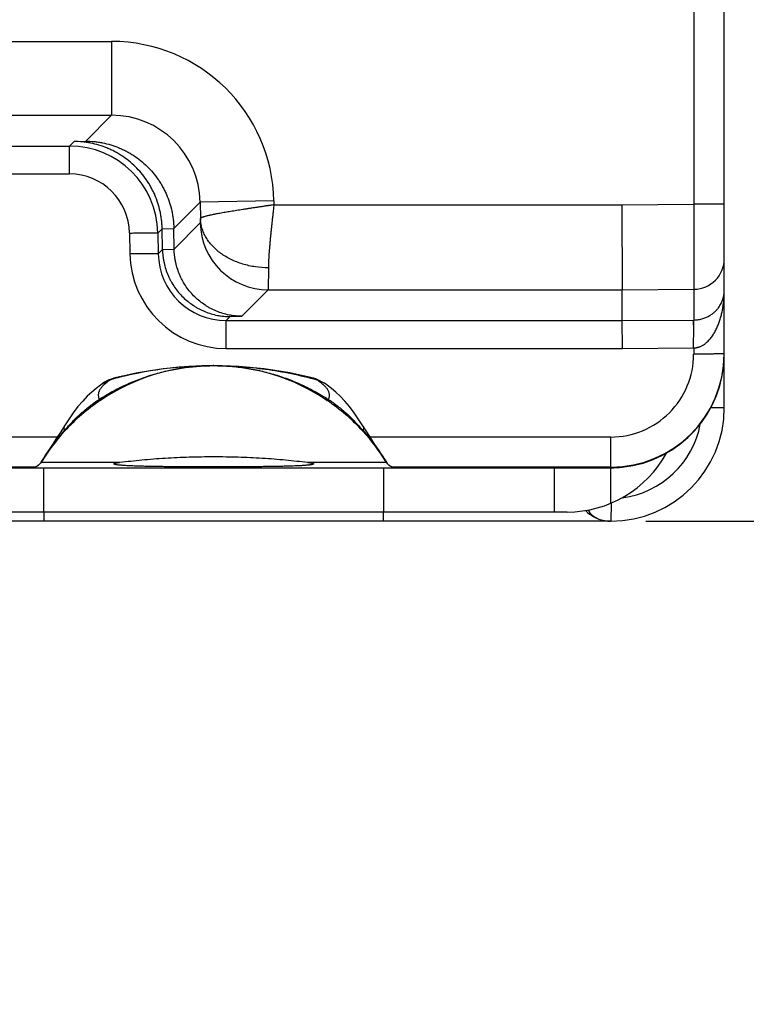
# Model space of a CAD drawing. Header units: inches. Extents: x 0 to 34, y 0 to 22.
# Tile 21 of 36: x 27.1 to 28.3, y 5.2 to 6.9. Entities that reach past the tile are written whole.
import ezdxf

# ---------------------------------------------------------------- set-up
doc = ezdxf.new("R2010")
doc.units = ezdxf.units.IN
doc.header["$LTSCALE"] = 1.87
doc.header["$MEASUREMENT"] = 0
doc.layers.get('0').update_dxf_attribs({"linetype": 'CONTINUOUS'})
doc.layers.add('DIMENSIONS', color=7, linetype='CONTINUOUS')
doc.styles.get("Standard").update_dxf_attribs({"font": 'txt', "width": 0.8})
doc.dimstyles.new('DIMSTYLE_1', dxfattribs={"dimtxt": 0.125, "dimasz": 0.18, "dimexe": 0.18, "dimexo": 0.0625, "dimgap": 0.09, "dimtad": 0, "dimtih": 1, "dimtoh": 1, "dimdec": 3, "dimlfac": 0.5, "dimzin": 4, "dimdsep": 46, "dimtxsty": 'STANDARD', "dimblk": '_FILLED', "dimblk1": '_FILLED', "dimblk2": '_FILLED', "dimcen": 0.09, "dimadec": 0, "dimazin": 0, "dimtp": 0.01, "dimtm": 0.01, "dimtfac": 1, "dimtdec": 3, "dimtofl": 0, "dimtmove": 0, "dimatfit": 3, "dimldrblk": '_FILLED', "dimfxl": 1, "dimtolj": 1, "dimtzin": 4, "dimarcsym": 0})

# ---------------------------------------------------------------- blocks, each defined once
blk = doc.blocks.new('_FILLED')
at = {"color": 0, "linetype": 'BYBLOCK'}
blk.add_solid([(0, 0), (-1, 0.1736), (-1, -0.1736)], dxfattribs=at)
blk = doc.blocks.new('*D1')
at = {"layer": 'DIMENSIONS', "color": 2, "linetype": 'CONTINUOUS'}
for p, q in [((28.1545, 12.9745), (29.9178, 12.9745)), ((29.7928, 12.9745), (29.7928, 9.785)), ((29.7928, 6.0365), (29.7928, 9.535)), ((28.1545, 6.0365), (29.9178, 6.0365))]:
    blk.add_line(p, q, dxfattribs=at)
at = {"layer": 'DIMENSIONS', "color": 2, "linetype": 'CONTINUOUS', "xscale": 0.18, "yscale": 0.18, "zscale": 0.18}
for p, rotation in [((29.7928, 12.9745), 90), ((29.7928, 6.0365), 270)]:
    blk.add_blockref('_FILLED', p, dxfattribs=dict(at, rotation=rotation))
at = {"layer": 'DIMENSIONS', "color": 2, "linetype": 'CONTINUOUS', "insert": (29.7928, 9.7225), "char_height": 0.125, "width": 1.325, "attachment_point": 2, "line_spacing_factor": 0.9}
blk.add_mtext('3.469{\\Ftxt.shx;\\W1.000000;\\H0.125000; }[88.11]', dxfattribs=at)
blk = doc.blocks.new('*D2')
at = {"layer": 'DIMENSIONS', "color": 2, "linetype": 'CONTINUOUS'}
for p, q in [((27.3023, 7.1935), (25.6178, 7.1935)), ((25.7428, 7.1935), (25.7428, 6.615)), ((25.7428, 6.0365), (25.7428, 6.615)), ((25.7428, 6.615), (25.7428, 5.2865)), ((26.6311, 6.0365), (25.6178, 6.0365)), ((25.7428, 5.2865), (25.4882, 5.2865))]:
    blk.add_line(p, q, dxfattribs=at)
at = {"layer": 'DIMENSIONS', "color": 2, "linetype": 'CONTINUOUS', "xscale": 0.18, "yscale": 0.18, "zscale": 0.18}
for p, rotation in [((25.7428, 7.1935), 90), ((25.7428, 6.0365), 270)]:
    blk.add_blockref('_FILLED', p, dxfattribs=dict(at, rotation=rotation))
at = {"layer": 'DIMENSIONS', "color": 2, "linetype": 'CONTINUOUS', "insert": (25.4257, 5.349), "char_height": 0.125, "width": 1.225, "attachment_point": 3, "line_spacing_factor": 0.9}
blk.add_mtext('.579{\\Ftxt.shx;\\W1.000000;\\H0.125000; }[14.69]', dxfattribs=at)

msp = doc.modelspace()

# ---------------------------------------------------------------- linework, layer by layer
at = {"color": 7, "linetype": 'CONTINUOUS'}
for p, q in [((28.2928, 6.2365), (28.2928, 12.7745)), ((28.2388, 12.416), (28.2388, 6.595)), ((26.8288, 6.8818), (27.2128, 6.8818)), ((27.2128, 6.8818), (27.2128, 6.7518)), ((26.8288, 6.7518), (27.2128, 6.7518)), ((27.2128, 6.7518), (27.1672, 6.7062)), ((27.1466, 6.7056), (27.1384, 6.6975)), ((27.1466, 6.7056), (27.1672, 6.7062)), ((26.9031, 6.6975), (27.1384, 6.6975)), ((27.1384, 6.6484), (27.1384, 6.6975)), ((26.9031, 6.6484), (27.1384, 6.6484)), ((27.3687, 6.5985), (27.3224, 6.5522)), ((27.4987, 6.6008), (27.3687, 6.5985)), ((27.3687, 6.5985), (27.3692, 6.5696)), ((27.4987, 6.6008), (27.4988, 6.5939)), ((27.4988, 6.5939), (28.1121, 6.5939)), ((28.1121, 6.5939), (28.2388, 6.595)), ((28.1121, 6.5939), (28.1128, 6.4439)), ((28.2928, 6.595), (28.2388, 6.595)), ((28.2388, 6.595), (28.2392, 6.445)), ((27.369, 6.5619), (27.3231, 6.5159)), ((27.3692, 6.5696), (27.369, 6.5619)), ((27.2444, 6.5442), (27.245, 6.5078)), ((27.3018, 6.5516), (27.2944, 6.5442)), ((27.2944, 6.5442), (27.295, 6.5078)), ((27.3018, 6.5516), (27.3224, 6.5522)), ((27.3024, 6.5153), (27.3018, 6.5516)), ((27.3231, 6.5159), (27.3224, 6.5522)), ((27.295, 6.5078), (27.3024, 6.5153)), ((27.3024, 6.5153), (27.3231, 6.5159)), ((27.4892, 6.4829), (27.489, 6.4439)), ((27.489, 6.4439), (27.4425, 6.3974)), ((27.489, 6.4439), (28.1128, 6.4439)), ((28.1128, 6.4439), (28.2392, 6.445)), ((28.1128, 6.3898), (28.1128, 6.4439)), ((28.2392, 6.445), (28.2392, 6.3909)), ((27.4149, 6.3898), (27.4219, 6.3968)), ((27.4149, 6.3898), (28.1128, 6.3898)), ((27.4149, 6.3407), (27.4149, 6.3898)), ((27.4219, 6.3968), (27.4425, 6.3974)), ((28.1128, 6.3898), (28.2383, 6.3909)), ((28.1132, 6.3407), (28.1128, 6.3898)), ((28.2383, 6.3909), (28.2392, 6.3909)), ((28.239, 6.3781), (28.2392, 6.3909)), ((28.2387, 6.3418), (28.239, 6.3781)), ((27.4149, 6.3407), (28.113, 6.3407)), ((28.113, 6.3407), (28.2388, 6.3418)), ((28.2388, 6.3418), (28.2388, 6.3308)), ((28.2928, 6.3317), (28.2925, 6.3316)), ((27.3916, 6.3105), (27.3926, 6.3105)), ((27.3921, 6.3105), (27.3926, 6.3105)), ((27.3926, 6.3105), (27.3928, 6.3105)), ((27.3926, 6.3105), (27.3928, 6.3105)), ((27.3926, 6.3105), (27.3928, 6.3105)), ((27.2107, 6.2858), (27.2111, 6.2857)), ((27.2138, 6.2874), (27.2162, 6.2882)), ((27.5717, 6.2874), (27.5693, 6.2882)), ((27.5748, 6.2858), (27.5745, 6.2857)), ((27.1959, 6.2783), (27.1959, 6.2783)), ((27.5897, 6.2783), (27.5897, 6.2782)), ((27.5927, 6.2761), (27.5897, 6.2782)), ((28.2691, 6.2365), (28.2928, 6.2365)), ((27.1171, 6.1847), (26.6928, 6.1847)), ((28.0928, 6.1847), (27.6685, 6.1847)), ((28.0928, 6.068), (28.0928, 6.1847)), ((27.6973, 6.1399), (27.6911, 6.15)), ((27.0779, 6.1317), (26.6928, 6.1317)), ((26.7699, 6.1305), (28.0156, 6.1305)), ((27.0885, 6.1402), (27.0876, 6.1389)), ((27.0885, 6.1402), (27.0884, 6.1401)), ((27.0884, 6.1401), (27.0885, 6.1402)), ((27.0884, 6.1401), (27.2273, 6.1401)), ((27.0928, 6.1305), (27.0928, 6.0525)), ((27.5583, 6.1401), (27.6971, 6.1401)), ((27.6928, 6.0525), (27.6928, 6.1305)), ((27.6971, 6.1401), (27.6971, 6.1402)), ((27.6971, 6.1402), (27.6971, 6.1401)), ((27.6981, 6.1387), (27.6978, 6.1391)), ((28.0928, 6.1317), (27.7075, 6.1317)), ((27.9928, 6.1305), (27.9928, 6.0525)), ((28.0214, 6.1305), (28.0928, 6.1305)), ((28.0931, 6.068), (28.0931, 6.0676)), ((28.0156, 6.0525), (26.7699, 6.0525)), ((27.0938, 6.0365), (27.0938, 6.0525)), ((27.6918, 6.0365), (27.6918, 6.0525)), ((28.0928, 6.0365), (26.6928, 6.0365)), ((28.0806, 6.0376), (28.0812, 6.0375)), ((28.0806, 6.0376), (28.0806, 6.0376))]:
    msp.add_line(p, q, dxfattribs=at)
for points in [[(27.3926, 6.3105), (27.3488, 6.3091), (27.3037, 6.3049), (27.2588, 6.2977), (27.2162, 6.2882)], [(27.5693, 6.2882), (27.5268, 6.2977), (27.4819, 6.3048), (27.4368, 6.3091), (27.3928, 6.3105)], [(27.2138, 6.2874), (27.2068, 6.2846), (27.2004, 6.2811), (27.1959, 6.2783)], [(27.5789, 6.2845), (27.5725, 6.2872), (27.5717, 6.2874)], [(27.5897, 6.2782), (27.5853, 6.281), (27.5789, 6.2845)], [(27.1959, 6.2783), (27.1929, 6.2761), (27.1853, 6.2704), (27.1777, 6.264), (27.1699, 6.2567), (27.1618, 6.2481), (27.1535, 6.2382), (27.1451, 6.2271), (27.1369, 6.2152), (27.1297, 6.2042)], [(27.6558, 6.2042), (27.6487, 6.2152), (27.6405, 6.2271), (27.6321, 6.2382), (27.6238, 6.2481), (27.6157, 6.2567), (27.6079, 6.264), (27.6003, 6.2704), (27.5927, 6.2761)], [(27.1297, 6.2042), (27.1231, 6.1938), (27.1157, 6.1827), (27.1085, 6.1717), (27.1014, 6.1608), (27.0945, 6.15), (27.0885, 6.1402)], [(27.6911, 6.15), (27.6842, 6.1608), (27.677, 6.1717), (27.6698, 6.1827), (27.6625, 6.1938), (27.6558, 6.2042)], [(27.0876, 6.1389), (27.0859, 6.1368), (27.0839, 6.135), (27.0817, 6.1334), (27.0793, 6.1322), (27.0767, 6.1312), (27.074, 6.1307), (27.0721, 6.1306)], [(27.6978, 6.1391), (27.6975, 6.1395), (27.6973, 6.1399)], [(27.7114, 6.1307), (27.7112, 6.1307), (27.711, 6.1308), (27.7108, 6.1308), (27.7106, 6.1308), (27.7104, 6.1309), (27.7102, 6.1309), (27.71, 6.131), (27.7098, 6.131), (27.7095, 6.1311), (27.7093, 6.1311), (27.7091, 6.1312), (27.7089, 6.1312), (27.7086, 6.1313), (27.7084, 6.1314), (27.7082, 6.1314), (27.7079, 6.1315), (27.7077, 6.1316), (27.7075, 6.1317), (27.7072, 6.1318), (27.707, 6.1319), (27.7067, 6.132), (27.7065, 6.1321), (27.7062, 6.1322), (27.706, 6.1323), (27.7057, 6.1324), (27.7054, 6.1325), (27.7052, 6.1327), (27.7049, 6.1328), (27.7046, 6.133), (27.7043, 6.1331), (27.704, 6.1333), (27.7037, 6.1335), (27.7034, 6.1337), (27.7031, 6.1339), (27.7028, 6.1341), (27.7024, 6.1344), (27.7021, 6.1346), (27.7018, 6.1349), (27.7015, 6.1351), (27.7011, 6.1354), (27.7008, 6.1357), (27.7005, 6.136), (27.7002, 6.1363), (27.6999, 6.1366), (27.6996, 6.1369), (27.6993, 6.1372), (27.699, 6.1376), (27.6987, 6.1379), (27.6984, 6.1383), (27.6981, 6.1387)], [(28.0812, 6.0375), (28.0817, 6.0374), (28.0824, 6.0372), (28.0832, 6.0371), (28.0841, 6.0369), (28.0851, 6.0368), (28.0861, 6.0367), (28.0873, 6.0366), (28.0884, 6.0365), (28.0897, 6.0365)]]:
    msp.add_lwpolyline(points, dxfattribs=at)
for centre, radius, start, end in [((27.2128, 6.5959), 0.2859, 0.9796, 90.0034), ((27.2129, 6.5959), 0.1559, 0.9586, 90.0248), ((27.1384, 6.5415), 0.156, 0.9661, 89.9915), ((27.1384, 6.5424), 0.106, 0.9477, 89.9981), ((27.489, 6.564), 0.12, 181.0035, 269.9787), ((27.4149, 6.5106), 0.1699, 180.9476, 269.9979), ((27.4149, 6.5097), 0.1199, 180.9247, 270.0057), ((28.2388, 6.499), 0.054, 270.495, 359.995), ((28.0927, 6.3307), 0.146, 270.0148, 0.0153), ((28.0927, 6.3317), 0.2, 270.0094, 359.6764), ((28.092, 6.3317), 0.2008, 359.6624, 359.9945), ((27.3927, 5.9546), 0.3559, 90.185, 124.1), ((27.3933, 5.6298), 0.6807, 90.1048, 103.823), ((27.3928, 5.9546), 0.3559, 55.9, 90.0082), ((27.3938, 5.6268), 0.6838, 105.0277, 105.4989), ((27.3939, 5.6264), 0.6842, 103.8017, 105.0277), ((27.5525, 6.224), 0.0658, 55.5977, 58.8178), ((27.3954, 5.9499), 0.3614, 124.0377, 137.3056), ((27.3901, 5.9499), 0.3614, 42.6944, 55.9623), ((28.0928, 6.2365), 0.2, 270, 360), ((27.3901, 5.9552), 0.3538, 137.3577, 148.5055), ((27.3955, 5.9552), 0.3538, 31.4945, 42.6423), ((28.0931, 6.2365), 0.16, 277.0556, 349.6234), ((28.0156, 6.2525), 0.2, 270, 331.2416), ((27.0714, 6.1505), 0.02, 270.0017, 328.5619), ((27.7142, 6.1505), 0.02, 211.4381, 269.9979), ((28.0156, 6.2665), 0.136, 270, 271.4389), ((28.0917, 6.0965), 0.06, 223.5179, 259.526), ((28.0912, 6.0919), 0.0553, 258.9596, 259.2263), ((28.0916, 6.094), 0.0575, 259.2577, 268.1086), ((28.0917, 6.0965), 0.06, 268.0427, 270)]:
    msp.add_arc(centre, radius, start, end, dxfattribs=at)
for centre, major_axis, ratio, start_param, end_param in [((28.0928, 6.3305), (0.0765, 0.1848), 0.999785, -2.648688, -1.178059), ((28.0928, 6.1317), (0.1, 0), 0.017455, -2.400043, -2.366195), ((28.0928, 6.3305), (0, 0.2), 0.999848, -3.141593, -3.041425)]:
    msp.add_ellipse(centre, major_axis=major_axis, ratio=ratio, start_param=start_param, end_param=end_param, dxfattribs=at)
for points, knots in [([(27.3018, 6.5516), (27.3018, 6.5542), (27.3016, 6.5593), (27.3009, 6.567), (27.2998, 6.5746), (27.2979, 6.5847), (27.2945, 6.5971), (27.29, 6.609), (27.2857, 6.6183), (27.2822, 6.6251), (27.2783, 6.6317), (27.2727, 6.6402), (27.265, 6.6503), (27.2547, 6.6614), (27.2434, 6.6714), (27.2332, 6.6788), (27.2247, 6.6841), (27.2181, 6.6878), (27.2114, 6.6911), (27.2023, 6.6951), (27.1906, 6.6993), (27.1785, 6.7023), (27.1688, 6.704), (27.1589, 6.7052), (27.1515, 6.7056), (27.1466, 6.7056)], [0, 0, 0, 0, 0.031802, 0.063609, 0.095406, 0.127191, 0.190683, 0.254063, 0.285708, 0.317311, 0.348869, 0.380378, 0.443224, 0.505851, 0.568256, 0.630439, 0.66146, 0.69243, 0.723352, 0.754229, 0.815841, 0.877314, 0.908017, 0.938699, 1, 1, 1, 1]), ([(27.1672, 6.7062), (27.1721, 6.7062), (27.1796, 6.7058), (27.1894, 6.7046), (27.1992, 6.7029), (27.2112, 6.6999), (27.2229, 6.6957), (27.2321, 6.6917), (27.2388, 6.6884), (27.2453, 6.6847), (27.2538, 6.6795), (27.264, 6.6721), (27.2753, 6.662), (27.2857, 6.6509), (27.2934, 6.6408), (27.2989, 6.6323), (27.3028, 6.6257), (27.3063, 6.6189), (27.3106, 6.6097), (27.3151, 6.5977), (27.3185, 6.5853), (27.3204, 6.5752), (27.3215, 6.5676), (27.3222, 6.5599), (27.3224, 6.5548), (27.3224, 6.5522)], [0, 0, 0, 0, 0.061301, 0.091983, 0.122686, 0.184159, 0.245771, 0.276648, 0.30757, 0.33854, 0.369561, 0.431744, 0.494149, 0.556776, 0.619622, 0.651131, 0.682689, 0.714292, 0.745937, 0.809317, 0.872809, 0.904594, 0.936391, 0.968198, 1, 1, 1, 1]), ([(27.4988, 6.5939), (27.4978, 6.5937), (27.4957, 6.5934), (27.4926, 6.5929), (27.4899, 6.5926), (27.4878, 6.5923), (27.4858, 6.592), (27.4832, 6.5916), (27.4801, 6.5911), (27.477, 6.5906), (27.4739, 6.5901), (27.4708, 6.5897), (27.4677, 6.5892), (27.4647, 6.5888), (27.4607, 6.5882), (27.4557, 6.5874), (27.4499, 6.5865), (27.4441, 6.5856), (27.4385, 6.5847), (27.433, 6.5838), (27.4277, 6.583), (27.4225, 6.5821), (27.4175, 6.5813), (27.4127, 6.5805), (27.4081, 6.5797), (27.4038, 6.5789), (27.3996, 6.5782), (27.3963, 6.5775), (27.3937, 6.577), (27.3914, 6.5766), (27.3891, 6.5761), (27.3869, 6.5756), (27.3849, 6.5752), (27.3825, 6.5746), (27.3799, 6.574), (27.3775, 6.5733), (27.3757, 6.5728), (27.3745, 6.5725), (27.3736, 6.5722), (27.3728, 6.5719), (27.3719, 6.5716), (27.3711, 6.5713), (27.3705, 6.5709), (27.3701, 6.5706), (27.3698, 6.5704), (27.3695, 6.5701), (27.3693, 6.5699), (27.3693, 6.5697), (27.3692, 6.5696)], [0, 0, 0, 0, 0.023976, 0.047945, 0.071888, 0.083845, 0.09579, 0.119634, 0.143408, 0.167099, 0.190695, 0.21418, 0.237543, 0.260768, 0.283842, 0.329488, 0.374375, 0.4184, 0.461461, 0.503455, 0.544284, 0.583855, 0.622076, 0.658856, 0.694114, 0.727771, 0.759749, 0.789965, 0.80439, 0.818347, 0.84483, 0.857345, 0.869369, 0.891916, 0.912413, 0.930792, 0.946993, 0.954271, 0.961003, 0.967191, 0.972843, 0.982575, 0.986673, 0.990261, 0.993343, 0.995947, 0.998132, 1, 1, 1, 1]), ([(27.4988, 6.5939), (27.4987, 6.5926), (27.4984, 6.59), (27.4979, 6.5861), (27.4975, 6.5822), (27.4971, 6.5784), (27.4967, 6.5745), (27.4962, 6.5706), (27.4958, 6.5668), (27.4953, 6.5617), (27.4946, 6.5554), (27.4939, 6.5492), (27.4934, 6.5442), (27.4929, 6.5394), (27.4923, 6.5334), (27.4918, 6.5275), (27.4914, 6.5228), (27.491, 6.5183), (27.4907, 6.5138), (27.4903, 6.5095), (27.49, 6.5052), (27.4897, 6.5001), (27.4894, 6.4941), (27.4893, 6.4884), (27.4892, 6.4847), (27.4892, 6.4829)], [0, 0, 0, 0, 0.035148, 0.070279, 0.105366, 0.140382, 0.175301, 0.210103, 0.244764, 0.279263, 0.34768, 0.415165, 0.448502, 0.481538, 0.546616, 0.610221, 0.641416, 0.672178, 0.732315, 0.761648, 0.790462, 0.846456, 0.90014, 0.951371, 1, 1, 1, 1]), ([(27.4892, 6.4829), (27.4815, 6.4829), (27.47, 6.4837), (27.4549, 6.4865), (27.444, 6.4893), (27.4335, 6.493), (27.4235, 6.4973), (27.4141, 6.5024), (27.4054, 6.5081), (27.3975, 6.5143), (27.3904, 6.5212), (27.3843, 6.5285), (27.3799, 6.5349), (27.377, 6.5403), (27.3751, 6.5443), (27.3734, 6.5484), (27.372, 6.5526), (27.3709, 6.5568), (27.37, 6.5611), (27.3695, 6.5654), (27.3693, 6.5682), (27.3692, 6.5696)], [0, 0, 0, 0, 0.142022, 0.212346, 0.281806, 0.350148, 0.417146, 0.482614, 0.54641, 0.608447, 0.668696, 0.727199, 0.784067, 0.811955, 0.839509, 0.866764, 0.893759, 0.920532, 0.947132, 0.973608, 1, 1, 1, 1]), ([(27.2444, 6.5442), (27.2476, 6.5442), (27.2524, 6.5443), (27.2587, 6.5444), (27.2632, 6.5444), (27.2676, 6.5445), (27.2718, 6.5445), (27.2757, 6.5445), (27.2793, 6.5445), (27.2826, 6.5445), (27.2851, 6.5445), (27.2869, 6.5445), (27.2881, 6.5445), (27.2893, 6.5444), (27.2903, 6.5444), (27.2912, 6.5444), (27.292, 6.5444), (27.2927, 6.5443), (27.2931, 6.5443), (27.2935, 6.5443), (27.2937, 6.5443), (27.2939, 6.5443), (27.294, 6.5442), (27.2942, 6.5442), (27.2943, 6.5442), (27.2943, 6.5442), (27.2944, 6.5442), (27.2944, 6.5442), (27.2944, 6.5442)], [0, 0, 0, 0, 0.192855, 0.287005, 0.378456, 0.466342, 0.549839, 0.628161, 0.700571, 0.766389, 0.824995, 0.85142, 0.875841, 0.898202, 0.918449, 0.936537, 0.952422, 0.966069, 0.977447, 0.982278, 0.986533, 0.990211, 0.99331, 0.995832, 0.997778, 0.999157, 0.999642, 1, 1, 1, 1]), ([(27.245, 6.5078), (27.2482, 6.5079), (27.253, 6.508), (27.2593, 6.508), (27.2639, 6.5081), (27.2682, 6.5081), (27.2724, 6.5081), (27.2763, 6.5082), (27.2799, 6.5082), (27.2832, 6.5082), (27.2857, 6.5081), (27.2875, 6.5081), (27.2888, 6.5081), (27.2899, 6.5081), (27.2909, 6.5081), (27.2918, 6.508), (27.2926, 6.508), (27.2933, 6.508), (27.2938, 6.508), (27.2941, 6.5079), (27.2943, 6.5079), (27.2945, 6.5079), (27.2946, 6.5079), (27.2948, 6.5079), (27.2949, 6.5079), (27.2949, 6.5078), (27.295, 6.5078), (27.295, 6.5078), (27.295, 6.5078)], [0, 0, 0, 0, 0.192855, 0.287005, 0.378456, 0.466342, 0.549839, 0.628161, 0.700571, 0.766389, 0.824995, 0.85142, 0.875841, 0.898202, 0.918449, 0.936537, 0.952422, 0.966069, 0.977447, 0.982278, 0.986533, 0.990211, 0.99331, 0.995832, 0.997778, 0.999157, 0.999642, 1, 1, 1, 1]), ([(27.3024, 6.5153), (27.3025, 6.5113), (27.3029, 6.5054), (27.304, 6.4976), (27.3055, 6.4898), (27.3081, 6.4803), (27.3115, 6.4711), (27.3148, 6.464), (27.3185, 6.457), (27.3236, 6.4487), (27.3307, 6.4394), (27.3387, 6.4308), (27.3474, 6.4231), (27.3552, 6.4174), (27.3618, 6.4133), (27.3668, 6.4105), (27.372, 6.408), (27.379, 6.4049), (27.388, 6.4017), (27.3973, 6.3994), (27.4048, 6.3981), (27.4124, 6.3971), (27.4181, 6.3968), (27.4219, 6.3968)], [0, 0, 0, 0, 0.063592, 0.09539, 0.127176, 0.190672, 0.254054, 0.2857, 0.317304, 0.380355, 0.443203, 0.505833, 0.56824, 0.630426, 0.661448, 0.692419, 0.723342, 0.754219, 0.815834, 0.877309, 0.908014, 0.938697, 1, 1, 1, 1]), ([(27.4425, 6.3974), (27.4387, 6.3975), (27.433, 6.3978), (27.4254, 6.3987), (27.4179, 6.4), (27.4086, 6.4023), (27.3996, 6.4055), (27.3926, 6.4086), (27.3874, 6.4112), (27.3824, 6.414), (27.3758, 6.418), (27.368, 6.4237), (27.3593, 6.4315), (27.3514, 6.44), (27.3443, 6.4493), (27.3391, 6.4576), (27.3355, 6.4646), (27.3322, 6.4717), (27.3287, 6.4809), (27.3261, 6.4905), (27.3246, 6.4982), (27.3235, 6.506), (27.3231, 6.512), (27.3231, 6.5159)], [0, 0, 0, 0, 0.061303, 0.091986, 0.122691, 0.184166, 0.245781, 0.276658, 0.307581, 0.338552, 0.369574, 0.43176, 0.494167, 0.556797, 0.619645, 0.682696, 0.7143, 0.745946, 0.809328, 0.872824, 0.90461, 0.936408, 1, 1, 1, 1]), ([(28.2388, 6.3417), (28.2391, 6.3417), (28.2398, 6.3418), (28.2409, 6.3419), (28.242, 6.342), (28.243, 6.3421), (28.2441, 6.3423), (28.2451, 6.3425), (28.2461, 6.3428), (28.2471, 6.343), (28.2481, 6.3433), (28.2495, 6.3438), (28.2511, 6.3445), (28.253, 6.3454), (28.2548, 6.3463), (28.2565, 6.3474), (28.2582, 6.3486), (28.2598, 6.3498), (28.2619, 6.3515), (28.2643, 6.3538), (28.2679, 6.3577), (28.2719, 6.3629), (28.2753, 6.3685), (28.2778, 6.373), (28.2795, 6.3765), (28.281, 6.38), (28.283, 6.3848), (28.2851, 6.3908), (28.2872, 6.3981), (28.289, 6.4055), (28.2909, 6.4155), (28.2924, 6.428), (28.2928, 6.4381), (28.2928, 6.4432)], [0, 0, 0, 0, 0.008517, 0.017042, 0.025571, 0.034087, 0.042581, 0.051054, 0.059514, 0.067961, 0.076392, 0.084801, 0.101543, 0.118189, 0.134742, 0.151201, 0.167565, 0.183842, 0.200035, 0.232192, 0.264086, 0.327191, 0.389636, 0.420677, 0.45161, 0.482449, 0.513209, 0.574532, 0.63564, 0.696585, 0.75741, 0.878789, 1, 1, 1, 1]), ([(28.2392, 6.3909), (28.2407, 6.391), (28.2434, 6.3911), (28.2475, 6.3916), (28.2514, 6.3923), (28.2551, 6.3933), (28.2585, 6.3945), (28.2626, 6.3962), (28.2663, 6.3982), (28.2697, 6.4003), (28.272, 6.402), (28.2741, 6.4036), (28.2761, 6.4054), (28.2779, 6.4071), (28.2801, 6.4095), (28.2826, 6.4125), (28.2851, 6.4162), (28.2869, 6.4194), (28.2881, 6.4219), (28.2892, 6.4245), (28.2904, 6.4276), (28.2915, 6.4315), (28.2922, 6.4354), (28.2927, 6.4393), (28.2928, 6.4419), (28.2928, 6.4432)], [0, 0, 0, 0, 0.0509, 0.100655, 0.148484, 0.194143, 0.237474, 0.278433, 0.354362, 0.389793, 0.423702, 0.456271, 0.487723, 0.51819, 0.547725, 0.604386, 0.658525, 0.710598, 0.736004, 0.761058, 0.810259, 0.858488, 0.906029, 0.953145, 1, 1, 1, 1]), ([(28.239, 6.3781), (28.239, 6.379), (28.2389, 6.3804), (28.2387, 6.3822), (28.2386, 6.3834), (28.2386, 6.3845), (28.2385, 6.3856), (28.2384, 6.3866), (28.2384, 6.3874), (28.2384, 6.3882), (28.2384, 6.3889), (28.2384, 6.3895), (28.2384, 6.3899), (28.2383, 6.3903), (28.2383, 6.3906), (28.2383, 6.3908), (28.2383, 6.3909), (28.2383, 6.3909)], [0, 0, 0, 0, 0.221252, 0.322689, 0.417701, 0.506099, 0.587689, 0.662285, 0.729726, 0.789902, 0.842702, 0.888033, 0.925804, 0.955938, 0.978377, 0.993073, 1, 1, 1, 1]), ([(28.2925, 6.3316), (28.2924, 6.3316), (28.2921, 6.3316), (28.2917, 6.3315), (28.2912, 6.3315), (28.2905, 6.3315), (28.2898, 6.3314), (28.2885, 6.3314), (28.2868, 6.3313), (28.2843, 6.3312), (28.2815, 6.3311), (28.2783, 6.3311), (28.2748, 6.331), (28.271, 6.331), (28.2654, 6.3309), (28.2579, 6.3308), (28.2485, 6.3308), (28.2421, 6.3308), (28.2388, 6.3308)], [0, 0, 0, 0, 0.005916, 0.013902, 0.023948, 0.036037, 0.050145, 0.066242, 0.10427, 0.149806, 0.20247, 0.261821, 0.327362, 0.398545, 0.474771, 0.639763, 0.816814, 1, 1, 1, 1]), ([(27.1909, 6.2511), (27.1984, 6.2559), (27.2137, 6.265), (27.2335, 6.275), (27.2498, 6.2821), (27.2622, 6.287), (27.2748, 6.2915), (27.2917, 6.2968), (27.3133, 6.3023), (27.3351, 6.3062), (27.3527, 6.3084), (27.3704, 6.31), (27.3837, 6.3105), (27.3926, 6.3105)], [0, 0, 0, 0, 0.125063, 0.250139, 0.312689, 0.375237, 0.43778, 0.500318, 0.625347, 0.750321, 0.812787, 0.875229, 1, 1, 1, 1]), ([(27.3928, 6.3105), (27.4004, 6.3105), (27.4157, 6.3102), (27.4387, 6.3091), (27.4615, 6.3071), (27.4919, 6.3035), (27.5298, 6.297), (27.5597, 6.2898), (27.5745, 6.2857)], [0, 0, 0, 0, 0.124799, 0.249542, 0.374278, 0.499069, 0.749045, 1, 1, 1, 1]), ([(27.3928, 6.3105), (27.4016, 6.3105), (27.415, 6.31), (27.4326, 6.3085), (27.4503, 6.3062), (27.4722, 6.3023), (27.4937, 6.2968), (27.5107, 6.2915), (27.5233, 6.2871), (27.5357, 6.2822), (27.552, 6.275), (27.5719, 6.265), (27.5872, 6.2559), (27.5946, 6.2511)], [0, 0, 0, 0, 0.12477, 0.187212, 0.249678, 0.374652, 0.499681, 0.562219, 0.624762, 0.68731, 0.74986, 0.874937, 1, 1, 1, 1]), ([(27.2111, 6.2857), (27.21, 6.285), (27.2079, 6.2836), (27.2049, 6.2814), (27.2021, 6.2792), (27.1996, 6.2771), (27.1974, 6.2749), (27.1954, 6.2728), (27.1937, 6.2706), (27.1922, 6.2684), (27.191, 6.2663), (27.1901, 6.2641), (27.1895, 6.2619), (27.1892, 6.2597), (27.1892, 6.2576), (27.1895, 6.2554), (27.19, 6.2532), (27.1906, 6.2518), (27.1909, 6.2511)], [0, 0, 0, 0, 0.088401, 0.172428, 0.252075, 0.32737, 0.398382, 0.465235, 0.528119, 0.587314, 0.643229, 0.696404, 0.747488, 0.797234, 0.846478, 0.896104, 0.946997, 1, 1, 1, 1]), ([(27.1959, 6.2783), (27.197, 6.279), (27.1994, 6.2805), (27.2042, 6.2832), (27.2081, 6.2849), (27.2107, 6.2858)], [0, 0, 0, 0, 0.24797, 0.497501, 1, 1, 1, 1]), ([(27.2107, 6.2858), (27.2107, 6.2858), (27.2107, 6.2858), (27.2107, 6.2858), (27.2107, 6.2858), (27.2107, 6.2858), (27.2107, 6.2859), (27.2107, 6.2859), (27.2107, 6.2859), (27.2107, 6.286), (27.2108, 6.286), (27.2109, 6.2861), (27.2111, 6.2862), (27.2112, 6.2863), (27.2114, 6.2864), (27.2116, 6.2865), (27.2119, 6.2867), (27.2121, 6.2868), (27.2124, 6.2869), (27.2127, 6.287), (27.2132, 6.2872), (27.2136, 6.2874), (27.2138, 6.2874)], [0, 0, 0, 0, 0.005917, 0.010704, 0.014897, 0.019064, 0.023627, 0.028796, 0.041288, 0.056735, 0.074855, 0.118059, 0.168987, 0.226216, 0.288656, 0.355547, 0.426275, 0.500393, 0.577524, 0.65739, 0.824396, 1, 1, 1, 1]), ([(27.5748, 6.2858), (27.5749, 6.2858), (27.5749, 6.2858), (27.5749, 6.2858), (27.5749, 6.2858), (27.5749, 6.2858), (27.5749, 6.2859), (27.5749, 6.2859), (27.5749, 6.2859), (27.5748, 6.286), (27.5748, 6.286), (27.5746, 6.2861), (27.5745, 6.2862), (27.5743, 6.2863), (27.5741, 6.2864), (27.5739, 6.2865), (27.5737, 6.2867), (27.5734, 6.2868), (27.5732, 6.2869), (27.5728, 6.287), (27.5723, 6.2872), (27.5719, 6.2874), (27.5717, 6.2874)], [0, 0, 0, 0, 0.005919, 0.010706, 0.014898, 0.019063, 0.023622, 0.028788, 0.041272, 0.056715, 0.074832, 0.118036, 0.16897, 0.226208, 0.288658, 0.355561, 0.426299, 0.500427, 0.577564, 0.657433, 0.824431, 1, 1, 1, 1]), ([(27.5745, 6.2857), (27.5756, 6.285), (27.5777, 6.2836), (27.5807, 6.2814), (27.5834, 6.2792), (27.5859, 6.2771), (27.5882, 6.2749), (27.5902, 6.2728), (27.5919, 6.2706), (27.5933, 6.2684), (27.5945, 6.2663), (27.5954, 6.2641), (27.596, 6.2619), (27.5963, 6.2597), (27.5964, 6.2576), (27.5961, 6.2554), (27.5955, 6.2532), (27.5949, 6.2518), (27.5946, 6.2511)], [0, 0, 0, 0, 0.088401, 0.172428, 0.252075, 0.32737, 0.398382, 0.465235, 0.528119, 0.587314, 0.643229, 0.696404, 0.747488, 0.797234, 0.846478, 0.896104, 0.946997, 1, 1, 1, 1]), ([(27.5748, 6.2858), (27.5759, 6.2854), (27.5799, 6.2839), (27.5838, 6.2819), (27.5866, 6.2803)], [0, 0, 0, 0, 0.251493, 1, 1, 1, 1]), ([(27.13, 6.1966), (27.1344, 6.2017), (27.1413, 6.2093), (27.151, 6.219), (27.1585, 6.226), (27.1662, 6.2327), (27.1768, 6.2414), (27.1852, 6.2473), (27.1909, 6.2511)], [0, 0, 0, 0, 0.24937, 0.374264, 0.499278, 0.624401, 0.749601, 1, 1, 1, 1]), ([(27.1932, 6.2493), (27.1931, 6.2493), (27.193, 6.2493), (27.1928, 6.2494), (27.1926, 6.2496), (27.1924, 6.2497), (27.1922, 6.2499), (27.192, 6.2501), (27.1916, 6.2504), (27.1912, 6.2508), (27.1909, 6.2511)], [0, 0, 0, 0, 0.052615, 0.123489, 0.214846, 0.32767, 0.392296, 0.462443, 0.619385, 1, 1, 1, 1]), ([(27.5924, 6.2493), (27.5924, 6.2493), (27.5925, 6.2493), (27.5927, 6.2494), (27.593, 6.2496), (27.5932, 6.2497), (27.5934, 6.2499), (27.5936, 6.2501), (27.594, 6.2504), (27.5944, 6.2508), (27.5946, 6.2511)], [0, 0, 0, 0, 0.052617, 0.123493, 0.214851, 0.327675, 0.392301, 0.462448, 0.61939, 1, 1, 1, 1]), ([(27.5946, 6.2511), (27.6004, 6.2473), (27.6087, 6.2414), (27.6194, 6.2327), (27.6271, 6.226), (27.6346, 6.219), (27.6442, 6.2093), (27.6511, 6.2017), (27.6556, 6.1966)], [0, 0, 0, 0, 0.250399, 0.375599, 0.500722, 0.625736, 0.75063, 1, 1, 1, 1]), ([(27.0885, 6.1402), (27.0915, 6.1452), (27.0979, 6.155), (27.108, 6.1693), (27.1187, 6.1832), (27.1261, 6.1922), (27.13, 6.1966)], [0, 0, 0, 0, 0.250322, 0.500461, 0.750369, 1, 1, 1, 1]), ([(27.1297, 6.2042), (27.1295, 6.2038), (27.1292, 6.2032), (27.1288, 6.2023), (27.1286, 6.2013), (27.1285, 6.2004), (27.1287, 6.1994), (27.1289, 6.1984), (27.1294, 6.1975), (27.1298, 6.1969), (27.13, 6.1966)], [0, 0, 0, 0, 0.133332, 0.25851, 0.378095, 0.495065, 0.612651, 0.734078, 0.862334, 1, 1, 1, 1]), ([(27.1298, 6.1949), (27.1299, 6.195), (27.13, 6.1952), (27.1301, 6.1956), (27.1301, 6.1961), (27.13, 6.1964), (27.13, 6.1966)], [0, 0, 0, 0, 0.201258, 0.428275, 0.692181, 1, 1, 1, 1]), ([(27.6557, 6.1949), (27.6556, 6.195), (27.6555, 6.1952), (27.6555, 6.1956), (27.6555, 6.1961), (27.6555, 6.1964), (27.6556, 6.1966)], [0, 0, 0, 0, 0.201258, 0.428275, 0.692181, 1, 1, 1, 1]), ([(27.6558, 6.2042), (27.656, 6.2038), (27.6564, 6.2032), (27.6567, 6.2023), (27.657, 6.2013), (27.657, 6.2004), (27.6569, 6.1994), (27.6566, 6.1984), (27.6562, 6.1975), (27.6558, 6.1969), (27.6556, 6.1966)], [0, 0, 0, 0, 0.133332, 0.25851, 0.378095, 0.495065, 0.612651, 0.734078, 0.862334, 1, 1, 1, 1]), ([(27.6556, 6.1966), (27.6594, 6.1922), (27.6669, 6.1832), (27.6776, 6.1693), (27.6877, 6.155), (27.694, 6.1452), (27.6971, 6.1402)], [0, 0, 0, 0, 0.249631, 0.499539, 0.749678, 1, 1, 1, 1]), ([(27.2273, 6.1401), (27.2337, 6.1409), (27.2466, 6.1425), (27.2663, 6.1445), (27.2866, 6.1462), (27.3073, 6.1477), (27.3284, 6.1488), (27.3497, 6.1496), (27.3712, 6.1501), (27.3928, 6.1502), (27.4144, 6.1501), (27.4359, 6.1496), (27.4572, 6.1488), (27.4783, 6.1477), (27.499, 6.1462), (27.5192, 6.1445), (27.5389, 6.1425), (27.5519, 6.1409), (27.5583, 6.1401)], [0, 0, 0, 0, 0.058131, 0.117988, 0.179338, 0.241946, 0.305566, 0.369951, 0.434847, 0.5, 0.565153, 0.630049, 0.694434, 0.758054, 0.820662, 0.882012, 0.941869, 1, 1, 1, 1]), ([(27.2229, 6.1355), (27.2226, 6.1356), (27.2221, 6.1356), (27.2214, 6.1357), (27.2209, 6.1358), (27.2204, 6.1359), (27.2199, 6.136), (27.2194, 6.1361), (27.2189, 6.1362), (27.2186, 6.1363), (27.2183, 6.1364), (27.218, 6.1365), (27.2178, 6.1365), (27.2176, 6.1366), (27.2174, 6.1367), (27.2172, 6.1368), (27.217, 6.1369), (27.2169, 6.137), (27.2168, 6.1372), (27.2168, 6.1372), (27.2168, 6.1373), (27.2168, 6.1374), (27.2168, 6.1375), (27.2169, 6.1376), (27.217, 6.1377), (27.2171, 6.1378), (27.2173, 6.1379), (27.2176, 6.1381), (27.2179, 6.1382), (27.2182, 6.1383), (27.2185, 6.1384), (27.2188, 6.1385), (27.2192, 6.1386), (27.2197, 6.1387), (27.2202, 6.1389), (27.2208, 6.139), (27.2216, 6.1392), (27.2226, 6.1393), (27.2238, 6.1395), (27.2249, 6.1397), (27.2261, 6.1399), (27.2269, 6.14), (27.2273, 6.1401)], [0, 0, 0, 0, 0.058026, 0.086797, 0.115385, 0.143769, 0.171925, 0.199816, 0.227398, 0.254602, 0.268035, 0.281332, 0.294472, 0.307427, 0.320159, 0.332616, 0.344737, 0.356478, 0.362267, 0.36815, 0.371237, 0.374509, 0.381901, 0.390538, 0.399869, 0.40938, 0.418861, 0.437559, 0.455915, 0.473994, 0.491857, 0.509547, 0.527099, 0.561875, 0.596323, 0.630526, 0.664543, 0.732168, 0.799416, 0.866417, 0.933259, 1, 1, 1, 1]), ([(27.5583, 6.1401), (27.5587, 6.14), (27.5596, 6.1399), (27.5609, 6.1397), (27.5622, 6.1395), (27.5633, 6.1393), (27.5642, 6.1391), (27.5649, 6.139), (27.5655, 6.1388), (27.5661, 6.1387), (27.5665, 6.1386), (27.5669, 6.1385), (27.5672, 6.1384), (27.5675, 6.1383), (27.5678, 6.1381), (27.568, 6.138), (27.5682, 6.138), (27.5684, 6.1379), (27.5685, 6.1378), (27.5687, 6.1376), (27.5688, 6.1375), (27.5688, 6.1374), (27.5688, 6.1372), (27.5687, 6.1371), (27.5686, 6.137), (27.5685, 6.1369), (27.5683, 6.1368), (27.568, 6.1367), (27.5678, 6.1366), (27.5676, 6.1365), (27.5673, 6.1364), (27.567, 6.1363), (27.5667, 6.1362), (27.5663, 6.1361), (27.5657, 6.136), (27.5652, 6.1359), (27.5646, 6.1358), (27.5641, 6.1357), (27.5635, 6.1356), (27.5627, 6.1355), (27.5618, 6.1354), (27.5606, 6.1353), (27.5594, 6.1351), (27.5582, 6.135), (27.557, 6.1349), (27.5554, 6.1348), (27.5534, 6.1346), (27.5509, 6.1344), (27.5485, 6.1343), (27.5459, 6.1341), (27.5434, 6.134), (27.54, 6.1338), (27.5357, 6.1337), (27.5304, 6.1335), (27.5251, 6.1333), (27.5198, 6.1331), (27.5143, 6.133), (27.5088, 6.1329), (27.5033, 6.1328), (27.4958, 6.1326), (27.4863, 6.1325), (27.4748, 6.1324), (27.4632, 6.1322), (27.4514, 6.1321), (27.4395, 6.1321), (27.4276, 6.132), (27.4156, 6.132), (27.4035, 6.132), (27.3914, 6.132), (27.3794, 6.132), (27.3673, 6.132), (27.3514, 6.132), (27.3355, 6.1321), (27.3198, 6.1323), (27.3082, 6.1324), (27.2967, 6.1325), (27.2854, 6.1327), (27.2743, 6.1329), (27.2635, 6.1332), (27.2546, 6.1335), (27.2476, 6.1338), (27.2424, 6.134), (27.2374, 6.1343), (27.2333, 6.1345), (27.23, 6.1348), (27.2276, 6.135), (27.2252, 6.1352), (27.2237, 6.1354), (27.2229, 6.1355)], [0, 0, 0, 0, 0.003707, 0.00742, 0.011145, 0.014887, 0.016769, 0.01866, 0.020563, 0.022483, 0.023452, 0.024428, 0.025413, 0.02641, 0.027422, 0.027935, 0.028454, 0.028979, 0.029507, 0.030029, 0.030511, 0.030919, 0.031264, 0.031588, 0.03191, 0.032568, 0.03325, 0.03395, 0.034666, 0.035394, 0.036132, 0.036878, 0.037632, 0.039157, 0.040703, 0.042266, 0.043843, 0.045432, 0.047033, 0.048643, 0.051892, 0.055172, 0.058481, 0.061815, 0.065172, 0.068552, 0.075372, 0.082267, 0.089231, 0.096259, 0.103348, 0.110496, 0.124954, 0.139619, 0.154475, 0.16951, 0.184715, 0.20008, 0.215595, 0.231252, 0.262958, 0.295134, 0.327717, 0.360647, 0.393865, 0.427311, 0.460927, 0.494654, 0.528434, 0.562208, 0.595915, 0.629499, 0.696058, 0.728917, 0.761415, 0.793492, 0.825085, 0.856129, 0.886555, 0.916285, 0.93086, 0.945222, 0.959354, 0.973228, 0.980056, 0.986803, 0.993457, 1, 1, 1, 1]), ([(28.0529, 6.056), (28.0531, 6.0555), (28.0537, 6.0544), (28.0551, 6.0522), (28.0571, 6.0496), (28.0601, 6.0468), (28.0635, 6.0443), (28.0673, 6.042), (28.0715, 6.0401), (28.0759, 6.0386), (28.079, 6.0379), (28.0806, 6.0376)], [0, 0, 0, 0, 0.053964, 0.1089, 0.222005, 0.339806, 0.462467, 0.590398, 0.723187, 0.85996, 1, 1, 1, 1]), ([(28.0931, 6.0676), (28.0931, 6.0665), (28.0931, 6.0644), (28.0931, 6.0612), (28.0931, 6.0582), (28.0931, 6.0553), (28.0931, 6.0525), (28.093, 6.0499), (28.093, 6.0475), (28.093, 6.0453), (28.093, 6.0436), (28.093, 6.0424), (28.0929, 6.0415), (28.0929, 6.0407), (28.0929, 6.04), (28.0929, 6.0394), (28.0929, 6.0388), (28.0929, 6.0382), (28.0929, 6.0378), (28.0929, 6.0375), (28.0928, 6.0372), (28.0928, 6.0371), (28.0928, 6.0369), (28.0928, 6.0368), (28.0928, 6.0367), (28.0928, 6.0366), (28.0928, 6.0366), (28.0928, 6.0365), (28.0928, 6.0365), (28.0928, 6.0365), (28.0928, 6.0365), (28.0928, 6.0365)], [0, 0, 0, 0, 0.104349, 0.205939, 0.304044, 0.397979, 0.487069, 0.570691, 0.648251, 0.719196, 0.783034, 0.812138, 0.839299, 0.86447, 0.887608, 0.908666, 0.927607, 0.944402, 0.959023, 0.971443, 0.976818, 0.981634, 0.98589, 0.989584, 0.992715, 0.995283, 0.997288, 0.998731, 0.999618, 0.999862, 1, 1, 1, 1])]:
    msp.add_open_spline(points, degree=3, knots=knots, dxfattribs=at)

# ---------------------------------------------------------------- dimensions: what is measured, and where the dimension line sits
at = {"layer": 'DIMENSIONS', "color": 2, "linetype": 'CONTINUOUS'}
for base, p1, p2, angle, picture, middle in [((29.7928, 6.0365), (28.1545, 12.9745), (28.1545, 6.0365), 270, '*D1', (29.6428, 9.66)), ((25.7427769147, 7.193501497), (26.6310555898, 6.036501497), (27.3022769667, 7.193501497), 90, '*D2', (24.5631684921, 5.286501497))]:
    dim = msp.add_linear_dim(base=base, p1=p1, p2=p2, angle=angle, dimstyle='DIMSTYLE_1', dxfattribs=at)
    dim.commit()
    dim.dimension.update_dxf_attribs({"geometry": picture, "text_midpoint": middle, "dimtype": 160})

doc.saveas('drawing.dxf')
